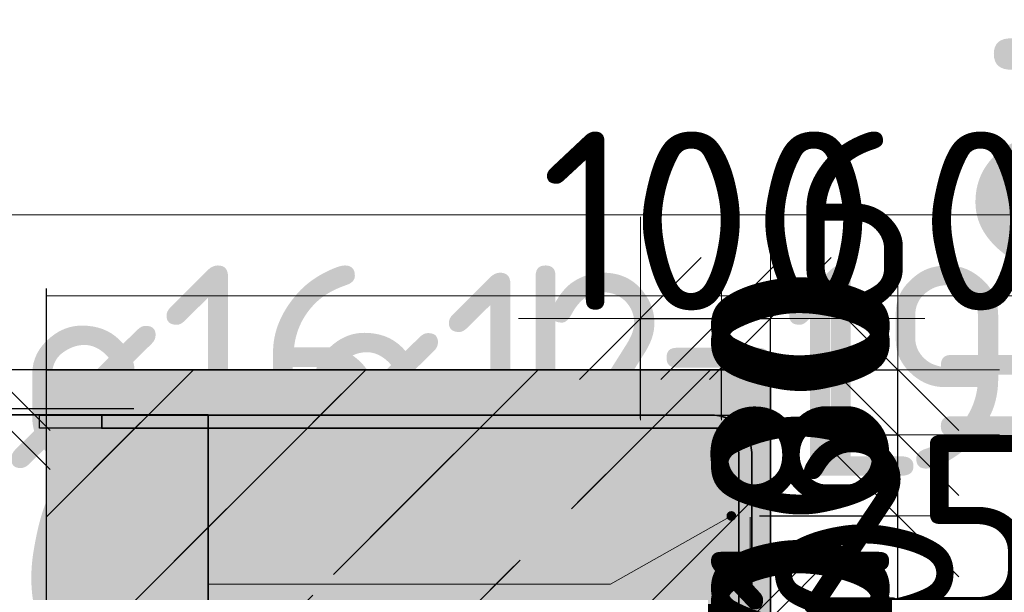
# Model space of a CAD drawing. Header units: millimetres. Extents: x 13527 to 139154, y -122592 to 61893.
# Tile 75 of 129: x 127343 to 128555, y 7216 to 7921. Entities that reach past the tile are written whole.
import ezdxf

# ---------------------------------------------------------------- set-up
doc = ezdxf.new("R2010")
doc.units = ezdxf.units.MM
doc.header["$PDMODE"] = 65
doc.linetypes.add('______11', pattern=[500, 400, -50, 0, -50])
doc.linetypes.add('______5', pattern=[1100, 800, -100, 100, -100])
for name, color, linetype, lineweight in [('Standard', 7, 'Continuous', 25), ('Арм.стержн. Арматура края', 96, 'Continuous', 35), ('Арматурный каркас 03', 220, 'Continuous', 35), ('Размерная линия_ общее', 7, 'Continuous', 13)]:
    doc.layers.add(name, color=color, linetype=linetype, lineweight=lineweight)
doc.layers.add('Арм.стержн.верхн.зоны У', color=7, linetype='Continuous', lineweight=35, true_color=0xecec00)
doc.layers.add('Арм.стержн.верхн.зоны Х', color=7, linetype='Continuous', lineweight=35, true_color=0x0000c6)
doc.styles.add('ISOCPEUR', font='ISOCPEUR')
doc.dimstyles.new('DIMSTYLE_16', dxfattribs={"dimtxt": 220, "dimasz": 250, "dimexe": 0, "dimexo": 0, "dimgap": 110, "dimtad": 2, "dimdec": 0, "dimrnd": 1, "dimzin": 12, "dimdsep": 46, "dimtxsty": 'ISOCPEUR', "dimblk1": 'ALL_ML_STRICH', "dimblk2": 'ALL_ML_STRICH', "dimsah": 1, "dimcen": 0, "dimclrd": 7, "dimclre": 256, "dimclrt": 7, "dimadec": 0, "dimazin": 0, "dimtfac": 1, "dimtdec": 0, "dimtix": 1, "dimtmove": 2, "dimatfit": 3, "dimfxl": 0, "dimtzin": 0, "dimlwd": 0, "dimlwe": -3, "dimarcsym": 0})
doc.dimstyles.new('DIMSTYLE_17', dxfattribs={"dimtxt": 220, "dimasz": 250, "dimexe": 0, "dimexo": 0.001, "dimgap": 110, "dimtad": 2, "dimdec": 0, "dimrnd": 1, "dimzin": 12, "dimdsep": 46, "dimtxsty": 'ISOCPEUR', "dimblk1": 'ALL_ML_STRICH', "dimblk2": 'ALL_ML_STRICH', "dimsah": 1, "dimcen": 0, "dimse1": 1, "dimse2": 1, "dimclrd": 7, "dimclre": 256, "dimclrt": 7, "dimadec": 0, "dimazin": 0, "dimtfac": 1, "dimtdec": 0, "dimtix": 1, "dimtmove": 2, "dimatfit": 3, "dimfxl": 0, "dimtvp": 1.2, "dimtzin": 0, "dimlwd": 0, "dimlwe": -3, "dimarcsym": 0})
doc.dimstyles.new('DIMSTYLE_19', dxfattribs={"dimtxt": 220, "dimasz": 250, "dimexe": 0, "dimexo": 0, "dimgap": 110, "dimtad": 2, "dimdec": 0, "dimrnd": 1, "dimzin": 12, "dimdsep": 46, "dimtxsty": 'ISOCPEUR', "dimblk1": 'ALL_ML_STRICH', "dimblk2": 'ALL_ML_STRICH', "dimsah": 1, "dimcen": 0, "dimclrd": 7, "dimclre": 256, "dimclrt": 7, "dimadec": 0, "dimazin": 0, "dimtfac": 1, "dimtdec": 0, "dimtix": 1, "dimtmove": 2, "dimatfit": 3, "dimfxl": 0, "dimtvp": 1.2, "dimtzin": 0, "dimlwd": 0, "dimlwe": -3, "dimarcsym": 0})
doc.dimstyles.new('DIMSTYLE_23', dxfattribs={"dimtxt": 220, "dimasz": 250, "dimexe": 0, "dimexo": 0, "dimgap": 110, "dimtad": 2, "dimdec": 0, "dimrnd": 5, "dimzin": 12, "dimdsep": 46, "dimtxsty": 'ISOCPEUR', "dimblk1": 'ALL_ML_STRICH', "dimblk2": 'ALL_ML_STRICH', "dimsah": 1, "dimcen": 0, "dimsd1": 1, "dimsd2": 1, "dimclrd": 7, "dimclre": 256, "dimclrt": 7, "dimadec": 0, "dimazin": 0, "dimtfac": 1, "dimtdec": 0, "dimtix": 1, "dimtmove": 2, "dimatfit": 3, "dimfxl": 0, "dimtvp": 1.2, "dimtzin": 0, "dimlwd": 0, "dimlwe": -3, "dimarcsym": 0})
doc.dimstyles.new('DIMSTYLE_3', dxfattribs={"dimtxt": 220, "dimasz": 250, "dimexe": 0, "dimexo": 0, "dimgap": 110, "dimtad": 2, "dimdec": 0, "dimrnd": 5, "dimzin": 12, "dimdsep": 46, "dimtxsty": 'ISOCPEUR', "dimblk1": 'ALL_ML_STRICH', "dimblk2": 'ALL_ML_STRICH', "dimsah": 1, "dimcen": 0, "dimclrd": 7, "dimclre": 256, "dimclrt": 7, "dimadec": 0, "dimazin": 0, "dimtfac": 1, "dimtdec": 0, "dimtix": 1, "dimtmove": 2, "dimatfit": 3, "dimfxl": 0, "dimtvp": 1.2, "dimtzin": 0, "dimlwd": 0, "dimlwe": -3, "dimarcsym": 0})

# ---------------------------------------------------------------- blocks, each defined once
blk = doc.blocks.new('ALL_ML_STRICH')
at = {"color": 0, "linetype": 'ByBlock', "lineweight": -2}
for p, q in [((0, -0.5), (0, 0.5)), ((-0.3, -0.3), (0.3, 0.3)), ((-1, 0), (0.5, 0))]:
    blk.add_line(p, q, dxfattribs=at)
blk = doc.blocks.new('*D700')
at = {"layer": 'DEFPOINTS', "color": 7, "linetype": 'Continuous', "lineweight": 13, "transparency": 33554687}
for p in [(127583.5, 7442), (127305.3, 6754), (127583.5, 6754)]:
    blk.add_point(p, dxfattribs=at)
at = {"layer": 'Размерная линия_ общее', "color": 253, "linetype": 'Continuous', "lineweight": -2, "true_color": 0xa0a0a0, "transparency": 33554687}
for p, q in [((127483.5, 7442), (127305.3, 7442)), ((127483.5, 6754), (127305.3, 6754))]:
    blk.add_line(p, q, dxfattribs=at)
at = {"layer": 'Размерная линия_ общее', "color": 7, "linetype": 'Continuous', "lineweight": -2, "transparency": 33554687}
blk.add_line((127305.3, 6754), (127305.3, 7442), dxfattribs=at)
at = {"layer": 'Размерная линия_ общее', "color": 7, "linetype": 'Continuous', "lineweight": 13, "transparency": 33554687, "xscale": 250, "yscale": 250, "zscale": 250}
for p, rotation in [((127305.3, 7442), 90), ((127305.3, 6754), 270)]:
    blk.add_blockref('ALL_ML_STRICH', p, dxfattribs=dict(at, rotation=rotation))
at = {"layer": 'Размерная линия_ общее', "color": 7, "linetype": 'Continuous', "lineweight": 13, "transparency": 33554687, "insert": (127185.3, 7109), "char_height": 220, "width": 660, "attachment_point": 5, "rotation": 90, "style": 'ISOCPEUR'}
blk.add_mtext('\\A1;{688}', dxfattribs=at)
blk = doc.blocks.new('*D701')
at = {"layer": 'DEFPOINTS', "color": 7, "linetype": 'Continuous', "lineweight": 13, "transparency": 33554687}
for p in [(127444, 7490), (127305.3, 7442), (127583.5, 7442)]:
    blk.add_point(p, dxfattribs=at)
at = {"layer": 'Размерная линия_ общее', "color": 253, "linetype": 'Continuous', "lineweight": -2, "true_color": 0xa0a0a0, "transparency": 33554687}
for p, q in [((127344, 7490), (127305.3, 7490)), ((127483.5, 7442), (127305.3, 7442))]:
    blk.add_line(p, q, dxfattribs=at)
at = {"layer": 'Размерная линия_ общее', "color": 7, "linetype": 'Continuous', "lineweight": -2, "transparency": 33554687}
blk.add_line((127305.3, 7442), (127305.3, 7490), dxfattribs=at)
at = {"layer": 'Размерная линия_ общее', "color": 7, "linetype": 'Continuous', "lineweight": 13, "transparency": 33554687, "xscale": 250, "yscale": 250, "zscale": 250}
for p, rotation in [((127305.3, 7442), 270), ((127305.3, 7490), 90)]:
    blk.add_blockref('ALL_ML_STRICH', p, dxfattribs=dict(at, rotation=rotation))
at = {"layer": 'Размерная линия_ общее', "color": 7, "linetype": 'Continuous', "lineweight": 13, "transparency": 33554687, "insert": (127185.4, 7666), "char_height": 220, "width": 440, "attachment_point": 5, "rotation": 90, "style": 'ISOCPEUR'}
blk.add_mtext('\\A1;{48}', dxfattribs=at)
blk = doc.blocks.new('*D703')
at = {"layer": 'DEFPOINTS', "color": 7, "linetype": 'Continuous', "lineweight": 13, "transparency": 33554687}
for p in [(127442, 7490), (127197.4, 6990), (128244, 6990)]:
    blk.add_point(p, dxfattribs=at)
at = {"layer": 'Размерная линия_ общее', "color": 253, "linetype": 'Continuous', "lineweight": -2, "true_color": 0xa0a0a0, "transparency": 33554687}
for p, q in [((127422, 7490), (127197.4, 7490)), ((128224, 6990), (127197.4, 6990))]:
    blk.add_line(p, q, dxfattribs=at)
at = {"layer": 'Размерная линия_ общее', "color": 7, "linetype": 'Continuous', "lineweight": -2, "transparency": 33554687}
blk.add_line((127197.4, 6990), (127197.4, 7490), dxfattribs=at)
at = {"layer": 'Размерная линия_ общее', "color": 7, "linetype": 'Continuous', "lineweight": 13, "transparency": 33554687, "xscale": 250, "yscale": 250, "zscale": 250}
for p, rotation in [((127197.4, 7490), 90), ((127197.4, 6990), 270)]:
    blk.add_blockref('ALL_ML_STRICH', p, dxfattribs=dict(at, rotation=rotation))
at = {"layer": 'Размерная линия_ общее', "color": 7, "linetype": 'Continuous', "lineweight": 13, "transparency": 33554687, "insert": (127077.4, 7251), "char_height": 220, "width": 660, "attachment_point": 5, "rotation": 90, "style": 'ISOCPEUR'}
blk.add_mtext('\\A1;{500}', dxfattribs=at)
blk = doc.blocks.new('*D705')
at = {"layer": 'DEFPOINTS', "color": 7, "linetype": 'Continuous', "lineweight": 13, "transparency": 33554687}
for p in [(128241.8, 7184.7), (128241.8, 7183.6), (128266.8, 7183)]:
    blk.add_point(p, dxfattribs=at)
at = {"layer": 'Размерная линия_ общее', "color": 7, "linetype": 'Continuous', "lineweight": -2, "transparency": 33554687}
blk.add_line((128241.8, 7183.6), (128266.8, 7183.6), dxfattribs=at)
at = {"layer": 'Размерная линия_ общее', "color": 7, "linetype": 'Continuous', "lineweight": 13, "transparency": 33554687, "xscale": 250, "yscale": 250, "zscale": 250}
blk.add_blockref('ALL_ML_STRICH', (128266.8, 7183.6), dxfattribs=at)
at = {"layer": 'Размерная линия_ общее', "color": 7, "linetype": 'Continuous', "lineweight": 13, "transparency": 33554687, "xscale": 250, "yscale": 250, "zscale": 250, "rotation": 180}
blk.add_blockref('ALL_ML_STRICH', (128241.8, 7183.6), dxfattribs=at)
at = {"layer": 'Размерная линия_ общее', "color": 7, "linetype": 'Continuous', "lineweight": 13, "transparency": 33554687, "insert": (128447.7, 7299.6), "char_height": 220, "width": 440, "attachment_point": 5, "style": 'ISOCPEUR'}
blk.add_mtext('\\A1;{25}', dxfattribs=at)
at = {"layer": 'Размерная линия_ общее', "color": 7, "linetype": 'Continuous', "lineweight": 13, "transparency": 33554687, "insert": (128162.9, 7227.4), "char_height": 180, "width": 9, "attachment_point": 1, "line_spacing_factor": 0.60241, "style": 'ISOCPEUR'}
blk.add_mtext('з.с.', dxfattribs=at)
blk = doc.blocks.new('*D706')
at = {"layer": 'DEFPOINTS', "color": 7, "linetype": 'Continuous', "lineweight": 13, "transparency": 33554687}
for p in [(128866.8, 7183), (128891.8, 7184.7), (128891.8, 7183.6)]:
    blk.add_point(p, dxfattribs=at)
at = {"layer": 'Размерная линия_ общее', "color": 7, "linetype": 'Continuous', "lineweight": -2, "transparency": 33554687}
blk.add_line((128891.8, 7183.6), (128866.8, 7183.6), dxfattribs=at)
at = {"layer": 'Размерная линия_ общее', "color": 7, "linetype": 'Continuous', "lineweight": 13, "transparency": 33554687, "xscale": 250, "yscale": 250, "zscale": 250}
for p, rotation in [((128891.8, 7183.6), 360), ((128866.8, 7183.6), 180)]:
    blk.add_blockref('ALL_ML_STRICH', p, dxfattribs=dict(at, rotation=rotation))
at = {"layer": 'Размерная линия_ общее', "color": 7, "linetype": 'Continuous', "lineweight": 13, "transparency": 33554687, "insert": (128707.8, 7299.6), "char_height": 220, "width": 440, "attachment_point": 5, "style": 'ISOCPEUR'}
blk.add_mtext('\\A1;{25}', dxfattribs=at)
at = {"layer": 'Размерная линия_ общее', "color": 7, "linetype": 'Continuous', "lineweight": 13, "transparency": 33554687, "insert": (128655.6, 6867.4), "char_height": 180, "width": 9, "attachment_point": 1, "rotation": 180, "line_spacing_factor": 0.60241, "style": 'ISOCPEUR'}
blk.add_mtext('з.с.', dxfattribs=at)
blk = doc.blocks.new('*D708')
at = {"layer": 'DEFPOINTS', "color": 7, "linetype": 'Continuous', "lineweight": 13, "transparency": 33554687}
for p in [(128926.8, 7553.1), (128866.8, 7490), (128926.8, 7410)]:
    blk.add_point(p, dxfattribs=at)
at = {"layer": 'Размерная линия_ общее', "color": 253, "linetype": 'Continuous', "lineweight": -2, "true_color": 0xa0a0a0, "transparency": 33554687}
for p, q in [((128866.8, 7510), (128866.8, 7553.1)), ((128926.8, 7430), (128926.8, 7553.1))]:
    blk.add_line(p, q, dxfattribs=at)
at = {"layer": 'Размерная линия_ общее', "color": 7, "linetype": 'Continuous', "lineweight": -2, "transparency": 33554687}
blk.add_line((128926.8, 7553.1), (128866.8, 7553.1), dxfattribs=at)
at = {"layer": 'Размерная линия_ общее', "color": 7, "linetype": 'Continuous', "lineweight": 13, "transparency": 33554687, "xscale": 250, "yscale": 250, "zscale": 250}
for p, rotation in [((128926.8, 7553.1), 360), ((128866.8, 7553.1), 180)]:
    blk.add_blockref('ALL_ML_STRICH', p, dxfattribs=dict(at, rotation=rotation))
at = {"layer": 'Размерная линия_ общее', "color": 7, "linetype": 'Continuous', "lineweight": 13, "transparency": 33554687, "insert": (128709.7, 7673.1), "char_height": 220, "width": 440, "attachment_point": 5, "style": 'ISOCPEUR'}
blk.add_mtext('\\A1;{60}', dxfattribs=at)
blk = doc.blocks.new('*D709')
at = {"layer": 'DEFPOINTS', "color": 7, "linetype": 'Continuous', "lineweight": 13, "transparency": 33554687}
for p in [(128106.8, 7553.1), (128106.8, 7410), (128206.8, 7410)]:
    blk.add_point(p, dxfattribs=at)
at = {"layer": 'Размерная линия_ общее', "color": 253, "linetype": 'Continuous', "lineweight": -2, "true_color": 0xa0a0a0, "transparency": 33554687}
for p, q in [((128106.8, 7430), (128106.8, 7553.1)), ((128206.8, 7430), (128206.8, 7553.1))]:
    blk.add_line(p, q, dxfattribs=at)
at = {"layer": 'Размерная линия_ общее', "color": 7, "linetype": 'Continuous', "lineweight": -2, "transparency": 33554687}
blk.add_line((128106.8, 7553.1), (128206.8, 7553.1), dxfattribs=at)
at = {"layer": 'Размерная линия_ общее', "color": 7, "linetype": 'Continuous', "lineweight": 13, "transparency": 33554687, "xscale": 250, "yscale": 250, "zscale": 250}
blk.add_blockref('ALL_ML_STRICH', (128206.8, 7553.1), dxfattribs=at)
at = {"layer": 'Размерная линия_ общее', "color": 7, "linetype": 'Continuous', "lineweight": 13, "transparency": 33554687, "xscale": 250, "yscale": 250, "zscale": 250, "rotation": 180}
blk.add_blockref('ALL_ML_STRICH', (128106.8, 7553.1), dxfattribs=at)
at = {"layer": 'Размерная линия_ общее', "color": 7, "linetype": 'Continuous', "lineweight": 13, "transparency": 33554687, "insert": (128189.8, 7673.1), "char_height": 220, "width": 660, "attachment_point": 5, "style": 'ISOCPEUR'}
blk.add_mtext('\\A1;{100}', dxfattribs=at)
blk = doc.blocks.new('*D710')
at = {"layer": 'DEFPOINTS', "color": 7, "linetype": 'Continuous', "lineweight": 13, "transparency": 33554687}
for p in [(128206.8, 7553.1), (128266.8, 7490), (128206.8, 7410)]:
    blk.add_point(p, dxfattribs=at)
at = {"layer": 'Размерная линия_ общее', "color": 253, "linetype": 'Continuous', "lineweight": -2, "true_color": 0xa0a0a0, "transparency": 33554687}
for p, q in [((128206.8, 7430), (128206.8, 7553.1)), ((128266.8, 7510), (128266.8, 7553.1))]:
    blk.add_line(p, q, dxfattribs=at)
at = {"layer": 'Размерная линия_ общее', "color": 7, "linetype": 'Continuous', "lineweight": -2, "transparency": 33554687}
blk.add_line((128206.8, 7553.1), (128266.8, 7553.1), dxfattribs=at)
at = {"layer": 'Размерная линия_ общее', "color": 7, "linetype": 'Continuous', "lineweight": 13, "transparency": 33554687, "xscale": 250, "yscale": 250, "zscale": 250}
blk.add_blockref('ALL_ML_STRICH', (128266.8, 7553.1), dxfattribs=at)
at = {"layer": 'Размерная линия_ общее', "color": 7, "linetype": 'Continuous', "lineweight": 13, "transparency": 33554687, "xscale": 250, "yscale": 250, "zscale": 250, "rotation": 180}
blk.add_blockref('ALL_ML_STRICH', (128206.8, 7553.1), dxfattribs=at)
at = {"layer": 'Размерная линия_ общее', "color": 7, "linetype": 'Continuous', "lineweight": 13, "transparency": 33554687, "insert": (128445.8, 7673.1), "char_height": 220, "width": 440, "attachment_point": 5, "style": 'ISOCPEUR'}
blk.add_mtext('\\A1;{60}', dxfattribs=at)
blk = doc.blocks.new('*D712')
at = {"layer": 'DEFPOINTS', "color": 7, "linetype": 'Continuous', "lineweight": 13, "transparency": 33554687}
for p in [(128226.8, 6990), (128326.8, 6959), (128423.7, 6959)]:
    blk.add_point(p, dxfattribs=at)
at = {"layer": 'Размерная линия_ общее', "color": 253, "linetype": 'Continuous', "lineweight": -2, "true_color": 0xa0a0a0, "transparency": 33554687}
for p, q in [((128246.8, 6990), (128423.7, 6990)), ((128346.8, 6959), (128423.7, 6959))]:
    blk.add_line(p, q, dxfattribs=at)
at = {"layer": 'Размерная линия_ общее', "color": 7, "linetype": 'Continuous', "lineweight": -2, "transparency": 33554687}
for p, q in [((128423.7, 6990), (128423.7, 6990)), ((128423.7, 6959), (128423.7, 6959))]:
    blk.add_line(p, q, dxfattribs=at)
at = {"layer": 'Размерная линия_ общее', "color": 7, "linetype": 'Continuous', "lineweight": 13, "transparency": 33554687, "xscale": 250, "yscale": 250, "zscale": 250}
for p, rotation in [((128423.7, 6959), 270), ((128423.7, 6990), 90)]:
    blk.add_blockref('ALL_ML_STRICH', p, dxfattribs=dict(at, rotation=rotation))
at = {"layer": 'Размерная линия_ общее', "color": 7, "linetype": 'Continuous', "lineweight": 13, "transparency": 33554687, "insert": (128382.3, 7162.6), "char_height": 220, "width": 440, "attachment_point": 5, "rotation": 90, "style": 'ISOCPEUR'}
blk.add_mtext('\\A1;{30}', dxfattribs=at)
blk = doc.blocks.new('*D713')
at = {"layer": 'DEFPOINTS', "color": 7, "linetype": 'Continuous', "lineweight": 13, "transparency": 33554687}
for p in [(128233.4, 7110), (128226.8, 6990), (128423.7, 6990)]:
    blk.add_point(p, dxfattribs=at)
at = {"layer": 'Размерная линия_ общее', "color": 253, "linetype": 'Continuous', "lineweight": -2, "true_color": 0xa0a0a0, "transparency": 33554687}
for p, q in [((128253.4, 7110), (128423.7, 7110)), ((128246.8, 6990), (128423.7, 6990))]:
    blk.add_line(p, q, dxfattribs=at)
at = {"layer": 'Размерная линия_ общее', "color": 7, "linetype": 'Continuous', "lineweight": -2, "transparency": 33554687}
blk.add_line((128423.7, 6990), (128423.7, 7110), dxfattribs=at)
at = {"layer": 'Размерная линия_ общее', "color": 7, "linetype": 'Continuous', "lineweight": 13, "transparency": 33554687, "xscale": 250, "yscale": 250, "zscale": 250}
for p, rotation in [((128423.7, 6990), 270), ((128423.7, 7110), 90)]:
    blk.add_blockref('ALL_ML_STRICH', p, dxfattribs=dict(at, rotation=rotation))
at = {"layer": 'Размерная линия_ общее', "color": 7, "linetype": 'Continuous', "lineweight": 13, "transparency": 33554687, "insert": (128303.7, 7073), "char_height": 220, "width": 660, "attachment_point": 5, "rotation": 90, "style": 'ISOCPEUR'}
blk.add_mtext('\\A1;{120}', dxfattribs=at)
blk = doc.blocks.new('*D714')
at = {"layer": 'DEFPOINTS', "color": 7, "linetype": 'Continuous', "lineweight": 13, "transparency": 33554687}
for p in [(128233.4, 7310), (128233.4, 7110), (128423.7, 7110)]:
    blk.add_point(p, dxfattribs=at)
at = {"layer": 'Размерная линия_ общее', "color": 253, "linetype": 'Continuous', "lineweight": -2, "true_color": 0xa0a0a0, "transparency": 33554687}
for p, q in [((128253.4, 7310), (128423.7, 7310)), ((128253.4, 7110), (128423.7, 7110))]:
    blk.add_line(p, q, dxfattribs=at)
at = {"layer": 'Размерная линия_ общее', "color": 7, "linetype": 'Continuous', "lineweight": -2, "transparency": 33554687}
blk.add_line((128423.7, 7110), (128423.7, 7310), dxfattribs=at)
at = {"layer": 'Размерная линия_ общее', "color": 7, "linetype": 'Continuous', "lineweight": 13, "transparency": 33554687, "xscale": 250, "yscale": 250, "zscale": 250}
for p, rotation in [((128423.7, 7310), 90), ((128423.7, 7110), 270)]:
    blk.add_blockref('ALL_ML_STRICH', p, dxfattribs=dict(at, rotation=rotation))
at = {"layer": 'Размерная линия_ общее', "color": 7, "linetype": 'Continuous', "lineweight": 13, "transparency": 33554687, "insert": (128303.7, 7221), "char_height": 220, "width": 660, "attachment_point": 5, "rotation": 90, "style": 'ISOCPEUR'}
blk.add_mtext('\\A1;{200}', dxfattribs=at)
blk = doc.blocks.new('*D715')
at = {"layer": 'DEFPOINTS', "color": 7, "linetype": 'Continuous', "lineweight": 13, "transparency": 33554687}
for p in [(128211.4, 7410), (128233.4, 7310), (128423.7, 7310)]:
    blk.add_point(p, dxfattribs=at)
at = {"layer": 'Размерная линия_ общее', "color": 253, "linetype": 'Continuous', "lineweight": -2, "true_color": 0xa0a0a0, "transparency": 33554687}
for p, q in [((128231.4, 7410), (128423.7, 7410)), ((128253.4, 7310), (128423.7, 7310))]:
    blk.add_line(p, q, dxfattribs=at)
at = {"layer": 'Размерная линия_ общее', "color": 7, "linetype": 'Continuous', "lineweight": -2, "transparency": 33554687}
blk.add_line((128423.7, 7310), (128423.7, 7410), dxfattribs=at)
at = {"layer": 'Размерная линия_ общее', "color": 7, "linetype": 'Continuous', "lineweight": 13, "transparency": 33554687, "xscale": 250, "yscale": 250, "zscale": 250}
for p, rotation in [((128423.7, 7310), 270), ((128423.7, 7410), 90)]:
    blk.add_blockref('ALL_ML_STRICH', p, dxfattribs=dict(at, rotation=rotation))
at = {"layer": 'Размерная линия_ общее', "color": 7, "linetype": 'Continuous', "lineweight": 13, "transparency": 33554687, "insert": (128303.7, 7393), "char_height": 220, "width": 660, "attachment_point": 5, "rotation": 90, "style": 'ISOCPEUR'}
blk.add_mtext('\\A1;{100}', dxfattribs=at)
blk = doc.blocks.new('*D716')
at = {"layer": 'DEFPOINTS', "color": 7, "linetype": 'Continuous', "lineweight": 13, "transparency": 33554687}
for p in [(128281.4, 7490), (128211.4, 7410), (128423.7, 7410)]:
    blk.add_point(p, dxfattribs=at)
at = {"layer": 'Размерная линия_ общее', "color": 253, "linetype": 'Continuous', "lineweight": -2, "true_color": 0xa0a0a0, "transparency": 33554687}
for p, q in [((128301.4, 7490), (128423.7, 7490)), ((128231.4, 7410), (128423.7, 7410))]:
    blk.add_line(p, q, dxfattribs=at)
at = {"layer": 'Размерная линия_ общее', "color": 7, "linetype": 'Continuous', "lineweight": -2, "transparency": 33554687}
blk.add_line((128423.7, 7410), (128423.7, 7490), dxfattribs=at)
at = {"layer": 'Размерная линия_ общее', "color": 7, "linetype": 'Continuous', "lineweight": 13, "transparency": 33554687, "xscale": 250, "yscale": 250, "zscale": 250}
for p, rotation in [((128423.7, 7410), 270), ((128423.7, 7490), 90)]:
    blk.add_blockref('ALL_ML_STRICH', p, dxfattribs=dict(at, rotation=rotation))
at = {"layer": 'Размерная линия_ общее', "color": 7, "linetype": 'Continuous', "lineweight": 13, "transparency": 33554687, "insert": (128303.7, 7461), "char_height": 220, "width": 440, "attachment_point": 5, "rotation": 90, "style": 'ISOCPEUR'}
blk.add_mtext('\\A1;{80}', dxfattribs=at)

msp = doc.modelspace()

# ---------------------------------------------------------------- hatches: boundary and pattern name
at = {"layer": 'Standard', "linetype": 'Continuous', "lineweight": 13, "transparency": 33554687}
h = msp.add_hatch(dxfattribs=at)
h.set_pattern_fill('__________539', scale=100, style=0, pattern_type=2)
h.set_pattern_definition([(45, (0, 0), (-212.132, 212.132), [400, -50, 0, -50]), (45, (-106.07, 106.07), (-212.132, 212.132), [800, -100, 100, -100])])
h.paths.add_polyline_path([(129862.5, 6690), (129862.5, 7490), (128866.8, 7490), (128866.8, 6990), (128266.8, 6990), (128266.8, 7490), (127375.3, 7490), (127375.3, 6690)], flags=0)
msp.add_hatch(color=9, dxfattribs=at).paths.add_polyline_path([(129862.5, 6690), (129862.5, 7490), (128866.8, 7490), (128866.8, 6990), (128266.8, 6990), (128266.8, 7490), (127375.3, 7490), (127375.3, 6690)])
at = {"layer": 'Арм.стержн.верхн.зоны У', "linetype": 'Continuous', "lineweight": 50, "transparency": 33554687}
for points in [[(127394.8, 7442), (127394.2, 7445.1), (127392.4, 7447.7), (127389.8, 7449.4), (127386.8, 7450), (127383.7, 7449.4), (127381.1, 7447.7), (127379.4, 7445.1), (127378.8, 7442), (127379.4, 7438.9), (127381.1, 7436.3), (127383.7, 7434.6), (127386.8, 7434), (127389.8, 7434.6), (127392.4, 7436.3), (127394.2, 7438.9)], [(127594.8, 7442), (127594.2, 7445.1), (127592.4, 7447.7), (127589.8, 7449.4), (127586.8, 7450), (127583.7, 7449.4), (127581.1, 7447.7), (127579.4, 7445.1), (127578.8, 7442), (127579.4, 7438.9), (127581.1, 7436.3), (127583.7, 7434.6), (127586.8, 7434), (127589.8, 7434.6), (127592.4, 7436.3), (127594.2, 7438.9)], [(127794.8, 7442), (127794.2, 7445.1), (127792.4, 7447.7), (127789.8, 7449.4), (127786.8, 7450), (127783.7, 7449.4), (127781.1, 7447.7), (127779.4, 7445.1), (127778.8, 7442), (127779.4, 7438.9), (127781.1, 7436.3), (127783.7, 7434.6), (127786.8, 7434), (127789.8, 7434.6), (127792.4, 7436.3), (127794.2, 7438.9)], [(127994.8, 7442), (127994.2, 7445.1), (127992.4, 7447.7), (127989.8, 7449.4), (127986.8, 7450), (127983.7, 7449.4), (127981.1, 7447.7), (127979.4, 7445.1), (127978.8, 7442), (127979.4, 7438.9), (127981.1, 7436.3), (127983.7, 7434.6), (127986.8, 7434), (127989.8, 7434.6), (127992.4, 7436.3), (127994.2, 7438.9)], [(128194.8, 7442), (128194.2, 7445.1), (128192.4, 7447.7), (128189.8, 7449.4), (128186.8, 7450), (128183.7, 7449.4), (128181.1, 7447.7), (128179.4, 7445.1), (128178.8, 7442), (128179.4, 7438.9), (128181.1, 7436.3), (128183.7, 7434.6), (128186.8, 7434), (128189.8, 7434.6), (128192.4, 7436.3), (128194.2, 7438.9)]]:
    msp.add_hatch(color=41, dxfattribs=at).paths.add_polyline_path(points)
at = {"layer": 'Арматурный каркас 03', "linetype": 'Continuous', "lineweight": 50, "transparency": 33554687}
for color, points in [(41, [(128104.8, 7410), (128104.2, 7413.1), (128102.4, 7415.7), (128099.8, 7417.4), (128096.8, 7418), (128093.7, 7417.4), (128091.1, 7415.7), (128089.4, 7413.1), (128088.8, 7410), (128089.4, 7406.9), (128091.1, 7404.3), (128093.7, 7402.6), (128096.8, 7402), (128099.8, 7402.6), (128102.4, 7404.3), (128104.2, 7406.9)]), (41, [(128204.8, 7410), (128204.2, 7413.1), (128202.4, 7415.7), (128199.8, 7417.4), (128196.8, 7418), (128193.7, 7417.4), (128191.1, 7415.7), (128189.4, 7413.1), (128188.8, 7410), (128189.4, 7406.9), (128191.1, 7404.3), (128193.7, 7402.6), (128196.8, 7402), (128199.8, 7402.6), (128202.4, 7404.3), (128204.2, 7406.9)]), (22, [(128224.8, 7310), (128224.3, 7312.3), (128223, 7314.2), (128221.1, 7315.5), (128218.8, 7316), (128216.5, 7315.5), (128214.5, 7314.2), (128213.2, 7312.3), (128212.8, 7310), (128213.2, 7307.7), (128214.5, 7305.8), (128216.5, 7304.5), (128218.8, 7304), (128221.1, 7304.5), (128223, 7305.8), (128224.3, 7307.7)])]:
    msp.add_hatch(color=color, dxfattribs=at).paths.add_polyline_path(points)

# ---------------------------------------------------------------- linework, layer by layer
at = {"layer": 'Standard', "color": 7, "linetype": 'Continuous', "lineweight": 25, "transparency": 33554687}
msp.add_line((127375.3, 7590), (127375.3, 6590), dxfattribs=at)
msp.add_line((127375.3, 7590), (127375.3, 6590), dxfattribs=at)
at = {"layer": 'Standard', "color": 52, "linetype": 'Continuous', "lineweight": 13, "transparency": 33554687}
for p, q in [((127375.3, 7580.8), (129862.5, 7580.8)), ((127375.3, 7580.8), (129862.5, 7580.8)), ((127375.3, 6690), (127375.3, 7580.8)), ((127375.3, 7580.8), (127375.3, 6690)), ((127375.3, 7580.8), (129862.5, 7580.8)), ((127375.3, 7580.8), (129862.5, 7580.8)), ((127375.3, 6690), (127375.3, 7580.8)), ((127375.3, 7580.8), (127375.3, 6690))]:
    msp.add_line(p, q, dxfattribs=at)
at = {"layer": 'Standard', "color": 7, "linetype": 'Continuous', "lineweight": 35, "transparency": 33554687}
for p, q in [((128266.8, 7490), (127375.3, 7490)), ((128266.8, 7490), (127375.3, 7490)), ((128266.8, 6990), (128266.8, 7490)), ((128266.8, 6990), (128266.8, 7490))]:
    msp.add_line(p, q, dxfattribs=at)
at = {"layer": 'Standard', "color": 253, "linetype": '______11', "lineweight": 13, "true_color": 0xababab, "transparency": 33554687}
for p, q in [((127375.3, 7308.6), (127556.7, 7490)), ((127375.3, 6884.3), (127981, 7490)), ((127605.3, 6690), (128266.8, 7351.5))]:
    msp.add_line(p, q, dxfattribs=at)
at = {"layer": 'Standard', "color": 253, "linetype": '______5', "lineweight": 13, "true_color": 0xababab, "transparency": 33554687}
for p, q in [((127375.3, 7096.5), (127768.9, 7490)), ((127393.1, 6690), (128193.1, 7490))]:
    msp.add_line(p, q, dxfattribs=at)
at = {"layer": 'Standard', "color": 7, "linetype": 'Continuous', "lineweight": 13, "transparency": 33554687}
msp.add_lwpolyline([(127275.3, 6590), (129962.5, 6590), (129962.5, 7680.8), (127275.3, 7680.8), (127275.3, 6590)], dxfattribs=at)
at = {"layer": 'Арм.стержн. Арматура края', "color": 41, "linetype": 'Continuous', "lineweight": 35, "transparency": 33554687}
for points in [[(127443.8, 7434), (128198.1, 7434), (128206.4, 7432.8), (128215.1, 7430), (128223.1, 7425.5), (128229.7, 7420), (128235.2, 7413.4), (128239.7, 7405.3), (128242.6, 7396.6), (128243.8, 7388.3), (128243.8, 6775.7)], [(128227.8, 6776.8), (128227.8, 7387.2), (128227, 7393), (128225, 7398.9), (128222, 7404.2), (128218.4, 7408.6), (128214, 7412.3), (128208.6, 7415.3), (128202.8, 7417.2), (128197, 7418), (127443.8, 7418), (127443.8, 7434)], [(127443.8, 7434), (128198.1, 7434), (128206.4, 7432.8), (128215.1, 7430), (128223.1, 7425.5), (128229.7, 7420), (128235.2, 7413.4), (128239.7, 7405.3), (128242.6, 7396.6), (128243.8, 7388.3), (128243.8, 6775.7)], [(128227.8, 6776.8), (128227.8, 7387.2), (128227, 7393), (128225, 7398.9), (128222, 7404.2), (128218.4, 7408.6), (128214, 7412.3), (128208.6, 7415.3), (128202.8, 7417.2), (128197, 7418), (127443.8, 7418), (127443.8, 7434)]]:
    msp.add_lwpolyline(points, dxfattribs=at)
at = {"layer": 'Арм.стержн.верхн.зоны У', "color": 52, "linetype": 'Continuous', "lineweight": 25, "transparency": 33554687}
msp.add_line((128266.8, 7490), (128266.8, 7490), dxfattribs=at)
at = {"layer": 'Арм.стержн.верхн.зоны Х', "color": 52, "linetype": 'Continuous', "lineweight": 25, "transparency": 33554687}
msp.add_line((128266.8, 7490), (128266.8, 7490), dxfattribs=at)
at = {"layer": 'Арм.стержн.верхн.зоны Х', "color": 41, "linetype": 'Continuous', "lineweight": 25, "transparency": 33554687}
msp.add_lwpolyline([(128236.8, 7418), (127367.3, 7418), (127367.3, 7434), (128236.8, 7434), (128236.8, 7418)], dxfattribs=at)
at = {"layer": 'Арматурный каркас 03', "color": 7, "linetype": 'Continuous', "lineweight": 13, "transparency": 33554687}
for p, q in [((128070, 7226), (128218.8, 7310)), ((127575, 7226), (128070, 7226))]:
    msp.add_line(p, q, dxfattribs=at)
at = {"layer": 'Арматурный каркас 03', "color": 7, "linetype": 'Continuous', "lineweight": 35, "transparency": 33554687}
msp.add_lwpolyline([(127141.6, 7017.7), (127575, 7017.7), (127575, 7434.4), (127141.6, 7434.4), (127141.6, 7017.7)], dxfattribs=at)

# ---------------------------------------------------------------- texts
at = {"layer": 'Standard', "color": 7, "linetype": 'Continuous', "lineweight": 13, "transparency": 33554687, "insert": (128490.6, 7616.8), "char_height": 400, "width": 1104, "attachment_point": 7, "style": 'ISOCPEUR'}
msp.add_mtext('\\A1;{\\fISOCPEUR|i0|b0;\\H400.000000;\\W1.000000;\\C7;а-а}\\P', dxfattribs=at)
at = {"layer": 'Арматурный каркас 03', "color": 7, "linetype": 'Continuous', "lineweight": 25, "transparency": 33554687, "char_height": 250, "attachment_point": 7, "style": 'ISOCPEUR'}
for s, insert, width in [('\\W0.94;ø16 L=1940mm ', (127327.5, 7368.3), 2416.469), ('\\W0.94;ø12 L=1600mm ', (127675, 7359.4), 2391.341), ('\\W0.87;50', (127183.3, 7109.4), 459.01)]:
    msp.add_mtext(s, dxfattribs=dict(at, insert=insert, width=width))

# ---------------------------------------------------------------- dimensions: what is measured, and where the dimension line sits
at = {"layer": 'Размерная линия_ общее', "color": 7, "linetype": 'Continuous', "lineweight": 13, "transparency": 33554687}
for base, p1, p2, angle, dimstyle, picture, middle in [((127305.3, 7490), (127483.5, 7442), (127344, 7490), 90, 'DIMSTYLE_19', '*D701', (127185.4, 7666)), ((128866.8, 7553.1), (128926.8, 7430), (128866.8, 7510), 180, 'DIMSTYLE_19', '*D708', (128709.7, 7673.1)), ((128423.7, 7410), (128253.4, 7310), (128231.4, 7410), 90, 'DIMSTYLE_3', '*D715', (128303.7, 7393)), ((128423.7, 7490), (128231.4, 7410), (128301.4, 7490), 90, 'DIMSTYLE_3', '*D716', (128303.7, 7461)), ((127197.4, 7490), (128224, 6990), (127422, 7490), 90, 'DIMSTYLE_3', '*D703', (127077.4, 7251)), ((127305.3, 7442), (127483.5, 6754), (127483.5, 7442), 90, 'DIMSTYLE_16', '*D700', (127185.3, 7109)), ((128423.7, 7310), (128253.4, 7110), (128253.4, 7310), 90, 'DIMSTYLE_3', '*D714', (128303.7, 7221)), ((128423.7, 7110), (128246.8, 6990), (128253.4, 7110), 90, 'DIMSTYLE_3', '*D713', (128303.7, 7073)), ((128423.7, 6990), (128346.8, 6959), (128246.8, 6990), 90, 'DIMSTYLE_23', '*D712', (128382.3, 7162.6))]:
    dim = msp.add_linear_dim(base=base, p1=p1, p2=p2, angle=angle, dimstyle=dimstyle, override={"dimpost": '<>', "dimclrd": 7, "dimclre": 253, "dimclrt": 7, "dimlwd": 0, "dimlwe": 65533}, dxfattribs=at)
    dim.commit()
    dim.dimension.update_dxf_attribs({"geometry": picture, "text_midpoint": middle, "dimtype": 160})
for base, p1, p2, picture, middle in [((128206.8, 7553.1), (128106.8, 7430), (128206.8, 7430), '*D709', (128189.8, 7673.1)), ((128266.8, 7553.1), (128206.8, 7430), (128266.8, 7510), '*D710', (128445.8, 7673.1))]:
    dim = msp.add_linear_dim(base=base, p1=p1, p2=p2, dimstyle='DIMSTYLE_19', override={"dimpost": '<>', "dimclrd": 7, "dimclre": 253, "dimclrt": 7, "dimlwd": 0, "dimlwe": 65533}, dxfattribs=at)
    dim.commit()
    dim.dimension.update_dxf_attribs({"geometry": picture, "text_midpoint": middle, "dimtype": 160})
dim = msp.add_linear_dim(base=(128266.8, 7183.6), p1=(128241.8, 7184.7), p2=(128266.8, 7183), text='<>\\Xз.с.', dimstyle='DIMSTYLE_17', override={"dimpost": '<>', "dimclrd": 7, "dimclre": 253, "dimclrt": 7, "dimlwd": 0, "dimlwe": 65533}, dxfattribs=at)
dim.commit()
dim.dimension.update_dxf_attribs({"geometry": '*D705', "text_midpoint": (128447.7, 7299.6), "dimtype": 160})
dim = msp.add_linear_dim(base=(128866.8, 7183.6), p1=(128891.8, 7184.7), p2=(128866.8, 7183), angle=180, text='<>\\Xз.с.', dimstyle='DIMSTYLE_17', override={"dimpost": '<>', "dimclrd": 7, "dimclre": 253, "dimclrt": 7, "dimlwd": 0, "dimlwe": 65533}, dxfattribs=at)
dim.commit()
dim.dimension.update_dxf_attribs({"geometry": '*D706', "text_midpoint": (128707.8, 7299.6), "dimtype": 160})

doc.saveas('drawing.dxf')
